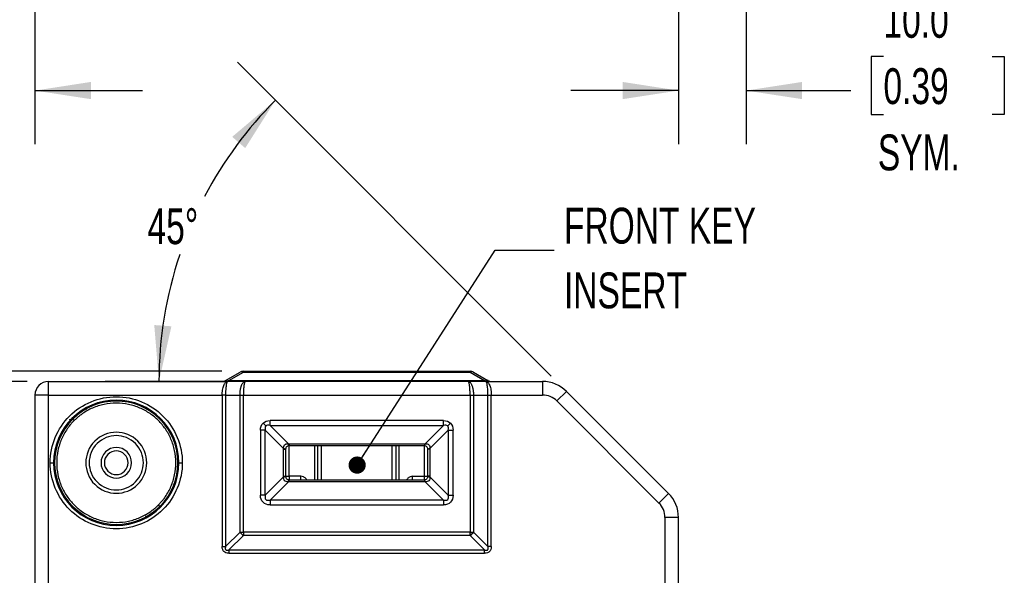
# Model space of a CAD drawing. Header units: millimetres. Extents: x 19 to 819, y 19 to 629.
# Tile 10 of 43: x 116 to 290, y 315 to 413. Entities that reach past the tile are written whole.
import ezdxf

# ---------------------------------------------------------------- set-up
doc = ezdxf.new("R2010")
doc.units = ezdxf.units.MM
doc.header["$LTSCALE"] = 3
doc.layers.add('DIMENSIONS', color=140, linetype='Continuous', lineweight=25)
doc.styles.add('SLDTEXTSTYLE0', font='TXT', dxfattribs={"width": 0.7})
doc.dimstyles.new('SLDDIMSTYLE0', dxfattribs={"dimtxt": 6.474023, "dimasz": 9.906, "dimexe": 0, "dimexo": 0.0625, "dimgap": 1.618506, "dimtad": 0, "dimtih": 1, "dimtoh": 1, "dimlfac": 0.833333, "dimrnd": 1e-09, "dimzin": 4, "dimdsep": 46, "dimtxsty": 'SLDTEXTSTYLE0', "dimsah": 1, "dimcen": 0.09, "dimadec": 0, "dimazin": 1, "dimtfac": 1, "dimtofl": 0, "dimtmove": 0, "dimatfit": 3, "dimfxl": 0, "dimfrac": 2, "dimtolj": 1, "dimtzin": 12, "dimarcsym": 0})
doc.dimstyles.new('SLDDIMSTYLE1', dxfattribs={"dimtxt": 6.474023, "dimasz": 9.906, "dimexe": 0, "dimexo": 0.0625, "dimgap": 1.618506, "dimtad": 0, "dimtih": 1, "dimtoh": 1, "dimlfac": 0.833333, "dimrnd": 1e-09, "dimzin": 4, "dimdsep": 46, "dimtxsty": 'SLDTEXTSTYLE0', "dimsah": 1, "dimcen": 0.09, "dimadec": 0, "dimazin": 1, "dimtfac": 1, "dimtmove": 0, "dimatfit": 0, "dimfxl": 0, "dimfrac": 2, "dimtolj": 1, "dimtzin": 12, "dimarcsym": 0})
doc.dimstyles.new('SLDDIMSTYLE2', dxfattribs={"dimtxt": 6.474023, "dimasz": 9.906, "dimexe": 0, "dimexo": 0.0625, "dimgap": 1.618506, "dimtad": 0, "dimtih": 1, "dimtoh": 1, "dimlfac": 0.833333, "dimrnd": 1e-09, "dimzin": 12, "dimdsep": 46, "dimtxsty": 'SLDTEXTSTYLE0', "dimsah": 1, "dimcen": 0.09, "dimadec": 0, "dimazin": 3, "dimtfac": 1, "dimtofl": 0, "dimtmove": 0, "dimatfit": 3, "dimfxl": 0, "dimfrac": 2, "dimtolj": 1, "dimtzin": 12, "dimarcsym": 0})
doc.dimstyles.new('SLDDIMSTYLE3', dxfattribs={"dimtxt": 6.474023, "dimasz": 9.906, "dimexe": 0, "dimexo": 0.0625, "dimgap": 1.618506, "dimtad": 0, "dimtih": 1, "dimtoh": 1, "dimlfac": 0.833333, "dimrnd": 1e-09, "dimzin": 12, "dimdsep": 46, "dimtxsty": 'SLDTEXTSTYLE0', "dimsah": 1, "dimcen": 0.09, "dimadec": 0, "dimazin": 3, "dimtfac": 1, "dimtmove": 0, "dimatfit": 0, "dimfxl": 0, "dimfrac": 2, "dimtolj": 1, "dimtzin": 12, "dimarcsym": 0})
doc.dimstyles.new('SLDDIMSTYLE4', dxfattribs={"dimtxt": 6.474023, "dimasz": 9.906, "dimexe": 0, "dimexo": 0.0625, "dimgap": 1.618506, "dimtad": 0, "dimtih": 1, "dimtoh": 1, "dimdec": 4, "dimlfac": 2.5, "dimzin": 12, "dimdsep": 46, "dimtxsty": 'SLDTEXTSTYLE0', "dimsah": 1, "dimcen": 0.09, "dimadec": 0, "dimazin": 3, "dimtfac": 1, "dimtdec": 0, "dimtofl": 0, "dimtmove": 0, "dimatfit": 3, "dimfxl": 0, "dimfrac": 2, "dimtolj": 1, "dimtzin": 12, "dimarcsym": 0})
doc.dimstyles.new('SLDDIMSTYLE6', dxfattribs={"dimtxt": 0.18, "dimasz": 3.048, "dimexe": 0, "dimexo": 0.0625, "dimgap": 0, "dimtad": 0, "dimtih": 1, "dimtoh": 1, "dimdec": 0, "dimrnd": 1e-09, "dimzin": 0, "dimdsep": 46, "dimtxsty": 'Standard', "dimblk1": 'DOT', "dimblk2": 'DOT', "dimsah": 1, "dimcen": 0.09, "dimadec": 0, "dimazin": 0, "dimtfac": 3.048, "dimtdec": 0, "dimtofl": 0, "dimtmove": 0, "dimatfit": 3, "dimldrblk": 'DOT', "dimfxl": 0, "dimfrac": 2, "dimtolj": 1, "dimtzin": 0, "dimarcsym": 0})

# ---------------------------------------------------------------- blocks, each defined once
blk = doc.blocks.new('_D_3')
at = {"layer": 'DIMENSIONS'}
for p, q in [((117.09, 349.27), (66.01, 349.27)), ((75.53, 349.27), (75.53, 244.63)), ((65.92, 232.89), (63.74, 232.89)), ((63.74, 232.89), (63.74, 222.6)), ((85.15, 232.89), (87.33, 232.89)), ((87.33, 232.89), (87.33, 222.6)), ((63.74, 222.6), (65.92, 222.6)), ((87.33, 222.6), (85.15, 222.6)), ((75.53, 115.27), (75.53, 221.16)), ((120.69, 115.27), (66.01, 115.27))]:
    blk.add_line(p, q, dxfattribs=at)
for points in [[(75.53, 349.27), (74.01, 339.36), (77.06, 339.36)], [(75.53, 115.27), (77.06, 125.17), (74.01, 125.17)]]:
    blk.add_solid(points, dxfattribs=at)
at = {"layer": 'DIMENSIONS', "char_height": 6.35, "attachment_point": 1, "style": 'SLDTEXTSTYLE0'}
for s, insert in [('195.0', (63.22, 242.53)), ('7.68', (65.92, 230.79))]:
    blk.add_mtext(s, dxfattribs=dict(at, insert=insert))
blk = doc.blocks.new('_D_4')
at = {"layer": 'DIMENSIONS'}
for p, q in [((151.61, 351.07), (34.45, 351.07)), ((43.97, 351.07), (43.97, 244.63)), ((34.35, 232.89), (32.18, 232.89)), ((32.18, 232.89), (32.18, 222.6)), ((53.59, 232.89), (55.76, 232.89)), ((55.76, 232.89), (55.76, 222.6)), ((32.18, 222.6), (34.35, 222.6)), ((55.76, 222.6), (53.59, 222.6)), ((43.97, 103.27), (43.97, 221.16)), ((158.36, 103.27), (34.45, 103.27))]:
    blk.add_line(p, q, dxfattribs=at)
for points in [[(43.97, 351.07), (42.45, 341.16), (45.5, 341.16)], [(43.97, 103.27), (45.5, 113.17), (42.45, 113.17)]]:
    blk.add_solid(points, dxfattribs=at)
at = {"layer": 'DIMENSIONS', "char_height": 6.35, "attachment_point": 1, "style": 'SLDTEXTSTYLE0'}
for s, insert in [('206.5', (31.66, 242.53)), ('8.13', (34.35, 230.79))]:
    blk.add_mtext(s, dxfattribs=dict(at, insert=insert))
blk = doc.blocks.new('_D_5')
at = {"layer": 'DIMENSIONS'}
for p, q in [((66.28, 372.45), (64.1, 372.45)), ((64.1, 372.45), (64.1, 362.16)), ((85.52, 372.45), (87.69, 372.45)), ((87.69, 372.45), (87.69, 362.16)), ((97.19, 372.45), (108.71, 372.45)), ((108.71, 372.45), (108.71, 351.07)), ((64.1, 362.16), (66.28, 362.16)), ((87.69, 362.16), (85.52, 362.16)), ((151.61, 351.07), (99.18, 351.07)), ((117.09, 349.27), (99.18, 349.27)), ((108.71, 349.27), (108.71, 330.22))]:
    blk.add_line(p, q, dxfattribs=at)
for points in [[(108.71, 351.07), (110.23, 360.97), (107.19, 360.97)], [(108.71, 349.27), (107.19, 339.36), (110.23, 339.36)]]:
    blk.add_solid(points, dxfattribs=at)
at = {"layer": 'DIMENSIONS', "char_height": 6.35, "attachment_point": 1, "style": 'SLDTEXTSTYLE0'}
for s, insert in [('1.5', (68.97, 382.08)), ('0.06', (66.28, 370.34))]:
    blk.add_mtext(s, dxfattribs=dict(at, insert=insert))
blk = doc.blocks.new('_D_6')
at = {"layer": 'DIMENSIONS'}
for p, q in [((209.96, 350.2), (154.36, 405.81)), ((197.49, 349.27), (130.93, 349.27))]:
    blk.add_line(p, q, dxfattribs=at)
for start, end in [(135, 152.2672), (161.3807, 180)]:
    blk.add_arc((210.9, 349.27), 70.44, start, end, dxfattribs=at)
for points in [[(161.09, 399.08), (153.44, 392.6), (155.74, 390.6)], [(140.46, 349.27), (142.67, 359.04), (139.63, 359.26)]]:
    blk.add_solid(points, dxfattribs=at)
at = {"layer": 'DIMENSIONS', "insert": (138.43, 379.94), "char_height": 6.35, "attachment_point": 1, "style": 'SLDTEXTSTYLE0'}
blk.add_mtext('45°', dxfattribs=at)
blk = doc.blocks.new('_Dot')
at = {"color": 0, "linetype": 'ByBlock', "lineweight": -2}
blk.add_line((-0.5, 0), (-1, 0), dxfattribs=at)
at = {"color": 0, "linetype": 'ByBlock', "const_width": 0.5}
blk.add_lwpolyline([(-0.25, 0, 1), (0.25, 0, 1)], format="xyb", close=True, dxfattribs=at)
blk = doc.blocks.new('_D_24')
at = {"layer": 'DIMENSIONS'}
for p, q in [((113.7, 445.06), (113.7, 391.27)), ((118.5, 436.93), (118.5, 391.27)), ((65.37, 400.79), (63.2, 400.79)), ((63.2, 400.79), (63.2, 390.5)), ((84.61, 400.79), (86.78, 400.79)), ((86.78, 400.79), (86.78, 390.5)), ((113.7, 400.79), (93.38, 400.79)), ((118.5, 400.79), (137.55, 400.79)), ((63.2, 390.5), (65.37, 390.5)), ((86.78, 390.5), (84.61, 390.5))]:
    blk.add_line(p, q, dxfattribs=at)
for points in [[(113.7, 400.79), (103.8, 402.32), (103.8, 399.27)], [(118.5, 400.79), (128.41, 399.27), (128.41, 402.32)]]:
    blk.add_solid(points, dxfattribs=at)
at = {"layer": 'DIMENSIONS', "char_height": 6.35, "attachment_point": 1, "style": 'SLDTEXTSTYLE0'}
for s, insert in [('4.0', (68.07, 410.43)), ('0.16', (65.37, 398.69))]:
    blk.add_mtext(s, dxfattribs=dict(at, insert=insert))
blk = doc.blocks.new('_D_25')
at = {"layer": 'DIMENSIONS'}
for p, q in [((244.5, 448.8), (244.5, 391.27)), ((232.5, 420.78), (232.5, 391.27)), ((268.81, 406.85), (266.64, 406.85)), ((266.64, 406.85), (266.64, 396.56)), ((288.05, 406.85), (290.22, 406.85)), ((290.22, 406.85), (290.22, 396.56)), ((232.5, 400.79), (213.45, 400.79)), ((244.5, 400.79), (263.01, 400.79)), ((266.64, 396.56), (268.81, 396.56)), ((290.22, 396.56), (288.05, 396.56))]:
    blk.add_line(p, q, dxfattribs=at)
for points in [[(232.5, 400.79), (222.6, 402.32), (222.6, 399.27)], [(244.5, 400.79), (254.41, 399.27), (254.41, 402.32)]]:
    blk.add_solid(points, dxfattribs=at)
at = {"layer": 'DIMENSIONS', "char_height": 6.35, "attachment_point": 1, "style": 'SLDTEXTSTYLE0'}
for s, insert in [('10.0', (268.81, 416.49)), ('0.39', (268.81, 404.75)), ('SYM.', (267.82, 393.01))]:
    blk.add_mtext(s, dxfattribs=dict(at, insert=insert))

msp = doc.modelspace()

# ---------------------------------------------------------------- linework, layer by layer
for p, q in [((152.262029, 349.428576), (154.822799, 350.907037)), ((152.862029, 349.428576), (155.422799, 350.907037)), ((155.422799, 351.067806), (155.422799, 350.907037)), ((155.422799, 351.067806), (195.57972, 351.067806)), ((155.422799, 350.907037), (195.57972, 350.907037)), ((195.57972, 350.907037), (195.57972, 351.067806)), ((195.57972, 350.907037), (198.14049, 349.428576)), ((196.17972, 350.907037), (198.74049, 349.428576)), ((120.901259, 346.867806), (120.901259, 349.267806)), ((120.901259, 349.267806), (149.701259, 349.267806)), ((149.701259, 349.267806), (152.626646, 349.267806)), ((155.744338, 349.267806), (152.626646, 349.267806)), ((152.862029, 349.267806), (152.862029, 349.428576)), ((152.862029, 349.428576), (198.14049, 349.428576)), ((195.258181, 349.267806), (155.744338, 349.267806)), ((198.375873, 349.267806), (195.258181, 349.267806)), ((198.14049, 349.267806), (198.14049, 349.428576)), ((198.375873, 349.267806), (201.301259, 349.267806)), ((201.301259, 349.267806), (208.415978, 349.267806)), ((208.415978, 349.267806), (208.415978, 346.867806)), ((212.658619, 347.510447), (210.961563, 345.81339)), ((230.7439, 329.425165), (212.658619, 347.510447)), ((118.501259, 346.867806), (118.501259, 312.067806)), ((120.901259, 346.867806), (118.501259, 346.867806)), ((120.901259, 312.067806), (120.901259, 346.867806)), ((120.901259, 346.867806), (151.662029, 346.867806)), ((152.262029, 346.867806), (151.662029, 346.867806)), ((151.662029, 346.867806), (151.662029, 320.028576)), ((152.262029, 346.867806), (152.262029, 320.028576)), ((152.262029, 346.867806), (154.822799, 346.867806)), ((154.822799, 322.589345), (154.822799, 346.867806)), ((154.822799, 346.867806), (155.422799, 346.867806)), ((155.422799, 346.867806), (195.57972, 346.867806)), ((155.422799, 322.589345), (155.422799, 346.867806)), ((195.57972, 346.867806), (195.57972, 322.589345)), ((195.57972, 346.867806), (196.17972, 346.867806)), ((196.17972, 346.867806), (196.17972, 322.589345)), ((196.17972, 346.867806), (198.74049, 346.867806)), ((198.74049, 320.028576), (198.74049, 346.867806)), ((198.74049, 346.867806), (199.34049, 346.867806)), ((199.34049, 320.028576), (199.34049, 346.867806)), ((199.34049, 346.867806), (208.415978, 346.867806)), ((210.961563, 345.81339), (229.046844, 327.728109)), ((124.608332, 342.667806), (124.729021, 342.206374)), ((125.434212, 342.334854), (125.179653, 342.589412)), ((190.861259, 342.324862), (160.141259, 342.324862)), ((160.141259, 341.476334), (160.141259, 342.324862)), ((190.861259, 341.476334), (190.861259, 342.324862)), ((158.444203, 340.627806), (158.444203, 329.107806)), ((159.292731, 340.627806), (158.444203, 340.627806)), ((159.388826, 341.380239), (158.898928, 341.870137)), ((159.292731, 329.107806), (159.292731, 340.627806)), ((162.552576, 337.367961), (159.292731, 340.627806)), ((160.141259, 341.476334), (190.861259, 341.476334)), ((160.141259, 341.476334), (163.401104, 338.216489)), ((187.601415, 338.216489), (190.861259, 341.476334)), ((191.709788, 340.627806), (188.449943, 337.367961)), ((192.103591, 341.870137), (191.613693, 341.380239)), ((191.709788, 340.627806), (191.709788, 329.107806)), ((191.709788, 340.627806), (192.558316, 340.627806)), ((192.558316, 329.107806), (192.558316, 340.627806)), ((162.549788, 332.467806), (162.549788, 337.267806)), ((162.549788, 337.267806), (162.901259, 337.267806)), ((162.901259, 337.267806), (162.901259, 332.467806)), ((163.501259, 338.219278), (187.501259, 338.219278)), ((163.501259, 338.219278), (163.501259, 337.867806)), ((187.501259, 337.867806), (163.501259, 337.867806)), ((163.501259, 332.467806), (163.501259, 337.867806)), ((168.001259, 337.867806), (168.001259, 331.867806)), ((168.601259, 331.867806), (168.601259, 337.867806)), ((169.201259, 337.867806), (169.201259, 331.867806)), ((181.801259, 331.867806), (181.801259, 337.867806)), ((182.401259, 337.867806), (182.401259, 331.867806)), ((183.001259, 331.867806), (183.001259, 337.867806)), ((187.501259, 338.219278), (187.501259, 337.867806)), ((187.501259, 332.467806), (187.501259, 337.867806)), ((188.101259, 332.467806), (188.101259, 337.267806)), ((188.452731, 337.267806), (188.101259, 337.267806)), ((188.452731, 337.267806), (188.452731, 332.467806)), ((121.201259, 334.867806), (121.801259, 334.867806)), ((144.001259, 334.867806), (143.821259, 334.867806)), ((144.001259, 334.867806), (144.601259, 334.867806)), ((159.292731, 329.107806), (162.552576, 332.367651)), ((163.401104, 331.519123), (160.141259, 328.259278)), ((162.549788, 332.467806), (162.901259, 332.467806)), ((162.901259, 332.467806), (163.501259, 332.467806)), ((165.601259, 332.467806), (163.501259, 332.467806)), ((163.501259, 332.467806), (163.501259, 331.867806)), ((163.501259, 331.867806), (187.501259, 331.867806)), ((163.501259, 331.516334), (163.501259, 331.867806)), ((187.501259, 331.516334), (163.501259, 331.516334)), ((165.601259, 331.867806), (165.601259, 332.467806)), ((185.401259, 332.467806), (187.501259, 332.467806)), ((185.401259, 331.867806), (185.401259, 332.467806)), ((187.501259, 331.867806), (187.501259, 332.467806)), ((187.501259, 332.467806), (188.101259, 332.467806)), ((187.501259, 331.867806), (187.501259, 331.516334)), ((190.861259, 328.259278), (187.601415, 331.519123)), ((188.452731, 332.467806), (188.101259, 332.467806)), ((188.449943, 332.367651), (191.709788, 329.107806)), ((159.292731, 329.107806), (158.444203, 329.107806)), ((160.141259, 328.259278), (160.141259, 327.41075)), ((190.861259, 328.259278), (160.141259, 328.259278)), ((190.861259, 328.259278), (190.861259, 327.41075)), ((191.709788, 329.107806), (192.558316, 329.107806)), ((230.7439, 329.425165), (229.046844, 327.728109)), ((140.622866, 327.1462), (140.368307, 327.400758)), ((160.141259, 327.41075), (190.861259, 327.41075)), ((230.101259, 325.182525), (230.101259, 312.067806)), ((232.501259, 325.182525), (230.101259, 325.182525)), ((232.501259, 312.067806), (232.501259, 325.182525)), ((152.262029, 320.028576), (154.822799, 322.589345)), ((155.422799, 321.989345), (152.862029, 319.428576)), ((154.822799, 322.589345), (155.422799, 322.589345)), ((195.57972, 322.589345), (155.422799, 322.589345)), ((155.422799, 322.589345), (155.422799, 321.989345)), ((195.57972, 321.989345), (155.422799, 321.989345)), ((195.57972, 322.589345), (196.17972, 322.589345)), ((195.57972, 321.989345), (195.57972, 322.589345)), ((198.14049, 319.428576), (195.57972, 321.989345)), ((196.17972, 322.589345), (198.74049, 320.028576)), ((151.662029, 320.028576), (152.262029, 320.028576)), ((152.862029, 319.428576), (198.14049, 319.428576)), ((152.862029, 319.428576), (152.862029, 318.828576)), ((198.14049, 318.828576), (198.14049, 319.428575)), ((199.34049, 320.028576), (198.74049, 320.028576)), ((152.862029, 318.828576), (198.14049, 318.828576))]:
    msp.add_line(p, q)
for centre, radius, start, end in [((155.422799, 349.867806), 1.2, 90, 120), ((155.122799, 350.315743), 0.663045, 63.09848852, 116.90151148), ((195.57972, 349.867806), 1.2, 60, 90), ((195.87972, 350.315743), 0.663045, 63.09848852, 116.90151148), ((120.901259, 346.867806), 2.4, 90, 180), ((151.662029, 350.467806), 1.2, 270, 300), ((199.34049, 350.467806), 1.2, 240, 270), ((208.415978, 343.267806), 6, 45, 90), ((132.901259, 334.867806), 11.1, 0, 180), ((132.901259, 334.867806), 10.92, 315, 135), ((132.901259, 334.867806), 10.92, 135, 315), ((132.901259, 334.867806), 5.4, 315, 135), ((132.901259, 334.867806), 5.4, 135, 315), ((132.901259, 334.867806), 4.8, 315, 135), ((132.901259, 334.867806), 4.8, 135, 315), ((132.901259, 334.867806), 2.7, 135, 315), ((132.901259, 334.867806), 2.7, 315, 135), ((132.901259, 334.867806), 2.1, 315, 135), ((162.545839, 336.384004), 0.98398, 68.76763784, 89.60772823), ((164.385061, 338.223226), 0.98398, 180.39227177, 201.23236216), ((186.617458, 338.223226), 0.98398, 338.76763784, 359.60772823), ((188.456679, 336.384004), 0.98398, 90.39227177, 111.23236216), ((132.901259, 334.867806), 2.1, 135, 315), ((132.901259, 334.867806), 11.1, 180, 0), ((162.545839, 333.351608), 0.98398, 270.39227177, 291.23236216), ((164.385061, 331.512386), 0.98398, 158.76763784, 179.60772823), ((186.617458, 331.512386), 0.98398, 0.39227177, 21.23236216), ((188.456679, 333.351608), 0.98398, 248.76763784, 269.60772823), ((226.501259, 325.182525), 6, 0, 45), ((157.274497, 324.441044), 3.072396, 217.06271949, 232.93728051), ((193.728022, 324.441044), 3.072396, 307.06271949, 322.93728051)]:
    msp.add_arc(centre, radius, start, end)
for points, knots in [([(151.662029, 346.867806), (151.662393, 346.917567), (151.663122, 347.017323), (151.668993, 347.166661), (151.678354, 347.315432), (151.691554, 347.463027), (151.708502, 347.608852), (151.744091, 347.85535), (151.814927, 348.194509), (151.937429, 348.570417), (152.091907, 348.88466), (152.235895, 349.073679), (152.369639, 349.185592), (152.488213, 349.252743), (152.577519, 349.26246), (152.626646, 349.267806)], [0, 0, 0, 0, 0.0381386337, 0.0764562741, 0.1149767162, 0.1537233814, 0.1927192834, 0.2319869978, 0.3562761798, 0.4881205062, 0.6122526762, 0.7518085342, 0.8161089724, 0.8988424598, 1, 1, 1, 1]), ([(152.262029, 349.428576), (152.247902, 349.419834), (152.221811, 349.403689), (152.204839, 349.383304), (152.209272, 349.368385), (152.236685, 349.359062), (152.293147, 349.355478), (152.389267, 349.36054), (152.522183, 349.375382), (152.684279, 349.398546), (152.798754, 349.417886), (152.862029, 349.428576)], [0, 0, 0, 0, 0.1353307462, 0.2499412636, 0.3460661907, 0.4274768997, 0.5002689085, 0.5920558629, 0.6999830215, 0.8341709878, 1, 1, 1, 1]), ([(152.626646, 349.267806), (152.618224, 349.266711), (152.602005, 349.264601), (152.578565, 349.248512), (152.557244, 349.225755), (152.538091, 349.197645), (152.521076, 349.166399), (152.506114, 349.133756), (152.472688, 349.051082), (152.424015, 348.884714), (152.366322, 348.570438), (152.319567, 348.194485), (152.289565, 347.810772), (152.272529, 347.465363), (152.263636, 347.168139), (152.262563, 346.967567), (152.262029, 346.867806)], [0, 0, 0, 0, 0.0456386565, 0.08788904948, 0.12675115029, 0.16222500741, 0.19431077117, 0.22300873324, 0.24831939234, 0.38786259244, 0.51200849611, 0.64384027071, 0.76814304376, 0.84635729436, 0.92358100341, 1, 1, 1, 1]), ([(154.822799, 346.867806), (154.823199, 346.92208), (154.824006, 347.031203), (154.830607, 347.194978), (154.841321, 347.358894), (154.856641, 347.522104), (154.876537, 347.683725), (154.901081, 347.842837), (154.930272, 347.998494), (154.964081, 348.149725), (155.002434, 348.295539), (155.045225, 348.434943), (155.116922, 348.636057), (155.232042, 348.883124), (155.370849, 349.073151), (155.498098, 349.185479), (155.611427, 349.252704), (155.697199, 349.26245), (155.744338, 349.267806)], [0, 0, 0, 0, 0.0430212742, 0.0864974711, 0.1304323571, 0.1748295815, 0.2196926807, 0.2650250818, 0.3108301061, 0.3571109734, 0.4038708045, 0.4511126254, 0.4988393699, 0.622092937, 0.7590458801, 0.8216723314, 0.9019951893, 1, 1, 1, 1]), ([(155.744338, 349.267806), (155.736943, 349.26671), (155.722699, 349.264598), (155.702292, 349.248504), (155.683628, 349.225743), (155.666712, 349.197628), (155.651546, 349.166376), (155.638122, 349.133726), (155.608274, 349.05069), (155.565775, 348.883155), (155.520221, 348.604568), (155.487568, 348.323567), (155.463987, 348.053183), (155.445602, 347.766796), (155.432558, 347.470368), (155.42435, 347.16958), (155.423312, 346.967751), (155.422799, 346.867806)], [0, 0, 0, 0, 0.0442046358, 0.08515668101, 0.12285590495, 0.15730210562, 0.18849511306, 0.21643479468, 0.24112106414, 0.37807574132, 0.50135732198, 0.58844443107, 0.6739134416, 0.75778308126, 0.84007317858, 0.92080473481, 1, 1, 1, 1]), ([(195.57972, 346.867806), (195.579569, 346.92208), (195.579264, 347.031203), (195.576831, 347.194978), (195.572956, 347.358894), (195.567493, 347.522104), (195.560482, 347.683725), (195.551912, 347.842837), (195.541786, 347.998494), (195.530103, 348.149725), (195.516864, 348.295539), (195.502069, 348.434943), (195.477144, 348.636057), (195.436733, 348.883124), (195.388625, 349.073151), (195.343905, 349.185479), (195.304373, 349.252704), (195.274564, 349.26245), (195.258181, 349.267806)], [0, 0, 0, 0, 0.0430212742, 0.0864974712, 0.1304323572, 0.1748295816, 0.2196926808, 0.2650250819, 0.3108301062, 0.3571109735, 0.4038708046, 0.4511126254, 0.4988393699, 0.622092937, 0.7590458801, 0.8216723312, 0.9019951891, 1, 1, 1, 1]), ([(195.258181, 349.267806), (195.279412, 349.26671), (195.320312, 349.264598), (195.379096, 349.248504), (195.432746, 349.225743), (195.481198, 349.197628), (195.524482, 349.166376), (195.562698, 349.133726), (195.647963, 349.05069), (195.770488, 348.883155), (195.90027, 348.604568), (195.99449, 348.323567), (196.062882, 348.053183), (196.115868, 347.766796), (196.152918, 347.470368), (196.175607, 347.16958), (196.178358, 346.967751), (196.17972, 346.867806)], [0, 0, 0, 0, 0.04420463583, 0.08515668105, 0.122855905, 0.15730210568, 0.18849511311, 0.21643479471, 0.24112106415, 0.37807574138, 0.50135732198, 0.58844443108, 0.67391344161, 0.75778308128, 0.84007317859, 0.92080473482, 1, 1, 1, 1]), ([(198.14049, 349.428576), (198.19202, 349.419834), (198.287191, 349.403689), (198.423508, 349.383304), (198.539941, 349.368385), (198.63708, 349.359062), (198.720137, 349.355478), (198.778645, 349.36054), (198.800379, 349.375382), (198.788318, 349.398546), (198.757516, 349.417886), (198.74049, 349.428576)], [0, 0, 0, 0, 0.1353307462, 0.2499412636, 0.3460661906, 0.4274768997, 0.5002689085, 0.5920558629, 0.6999830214, 0.8341709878, 1, 1, 1, 1]), ([(198.74049, 346.867806), (198.740358, 346.917567), (198.740093, 347.017323), (198.737914, 347.166661), (198.734391, 347.315432), (198.729387, 347.463027), (198.722945, 347.608852), (198.709435, 347.85535), (198.682964, 348.194509), (198.636194, 348.570417), (198.578523, 348.88466), (198.523215, 349.073679), (198.473574, 349.185592), (198.428723, 349.252743), (198.394628, 349.26246), (198.375873, 349.267806)], [0, 0, 0, 0, 0.0381386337, 0.0764562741, 0.1149767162, 0.1537233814, 0.1927192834, 0.2319869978, 0.3562761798, 0.4881205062, 0.6122526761, 0.7518085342, 0.8161089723, 0.8988424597, 1, 1, 1, 1]), ([(198.375873, 349.267806), (198.398053, 349.266711), (198.440766, 349.264601), (198.501985, 349.248512), (198.557977, 349.225755), (198.608721, 349.197645), (198.654217, 349.166399), (198.694487, 349.133756), (198.783648, 349.051082), (198.910635, 348.884714), (199.065078, 348.570438), (199.187571, 348.194485), (199.267823, 347.810772), (199.312519, 347.465363), (199.336085, 347.168139), (199.339027, 346.967567), (199.34049, 346.867806)], [0, 0, 0, 0, 0.0456386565, 0.0878890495, 0.1267511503, 0.1622250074, 0.1943107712, 0.2230087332, 0.2483193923, 0.3878625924, 0.5120084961, 0.6438402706, 0.7681430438, 0.8463572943, 0.9235810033, 1, 1, 1, 1]), ([(121.201259, 334.867806), (121.201259, 337.970751), (122.433997, 340.946842), (126.822224, 345.335069), (129.798314, 346.567806), (136.004205, 346.567806), (138.980295, 345.335069), (143.368522, 340.946842), (144.601259, 337.970751), (144.601259, 334.867806)], [0, 0, 0, 0, 0.25, 0.25, 0.5, 0.5, 0.75, 0.75, 1, 1, 1, 1]), ([(140.368307, 327.400758), (140.443647, 327.477428), (140.594196, 327.630634), (140.810892, 327.868889), (141.020542, 328.112972), (141.222516, 328.363505), (141.416983, 328.620332), (141.739015, 329.073681), (142.155592, 329.746667), (142.613903, 330.679633), (142.98357, 331.666952), (143.348722, 333.057937), (143.536632, 334.868074), (143.312326, 337.031926), (142.667405, 339.063495), (141.675814, 340.855235), (140.410084, 342.37663), (138.888688, 343.642361), (137.096949, 344.633951), (135.065379, 345.278873), (132.901528, 345.503178), (131.0916, 345.315291), (129.70061, 344.950179), (128.713466, 344.58063), (127.780331, 344.122189), (127.015903, 343.649316), (126.39464, 343.19299), (125.897692, 342.782404), (125.588813, 342.484141), (125.434212, 342.334854)], [0, 0, 0, 0, 0.0097308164, 0.0194445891, 0.0291503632, 0.038857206, 0.0485741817, 0.0583103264, 0.0891968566, 0.1201023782, 0.1522765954, 0.1844698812, 0.25011907, 0.3157682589, 0.3800532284, 0.441772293, 0.5000033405, 0.558234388, 0.6199534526, 0.6842384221, 0.749887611, 0.8155367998, 0.8477110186, 0.8799043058, 0.9107908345, 0.9416963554, 0.9611387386, 0.9805490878, 1, 1, 1, 1]), ([(127.730543, 344.281163), (127.661965, 344.349741), (127.594648, 344.417058), (127.495798, 344.515909), (127.465795, 344.545911), (127.465795, 344.545911)], [0, 0, 0, 0, 0.5, 0.5, 1, 1, 1, 1]), ([(138.301061, 344.510249), (138.30121, 344.510397), (138.320276, 344.529463), (138.332483, 344.54167), (138.335625, 344.544813), (138.336724, 344.545911)], [0, 0, 0, 0, 0.0050695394, 0.6521486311, 1, 1, 1, 1]), ([(125.434212, 342.334854), (125.358872, 342.258184), (125.208323, 342.104978), (124.991627, 341.866723), (124.781977, 341.622641), (124.580003, 341.372107), (124.385536, 341.11528), (124.063504, 340.661931), (123.646927, 339.988945), (123.188616, 339.055979), (122.818949, 338.06866), (122.453797, 336.677675), (122.265887, 334.867538), (122.490193, 332.703686), (123.135114, 330.672117), (124.126705, 328.880377), (125.392435, 327.358982), (126.913831, 326.093251), (128.70557, 325.101661), (130.73714, 324.456739), (132.900991, 324.232434), (134.710919, 324.420321), (136.101909, 324.785433), (137.089053, 325.154982), (138.022188, 325.613423), (138.786616, 326.086296), (139.407879, 326.542622), (139.904827, 326.953208), (140.213706, 327.251471), (140.368307, 327.400758)], [0, 0, 0, 0, 0.0097308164, 0.0194445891, 0.0291503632, 0.038857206, 0.0485741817, 0.0583103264, 0.0891968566, 0.1201023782, 0.1522765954, 0.1844698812, 0.25011907, 0.3157682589, 0.3800532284, 0.441772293, 0.5000033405, 0.558234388, 0.6199534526, 0.6842384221, 0.749887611, 0.8155367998, 0.8477110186, 0.8799043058, 0.9107908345, 0.9416963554, 0.9611387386, 0.9805490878, 1, 1, 1, 1]), ([(123.258817, 340.267608), (123.258669, 340.267756), (123.239603, 340.286822), (123.227396, 340.299029), (123.224253, 340.302172), (123.223154, 340.303271)], [0, 0, 0, 0, 0.00506953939, 0.65214863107, 1, 1, 1, 1]), ([(162.552576, 337.367961), (162.526072, 337.510837), (162.52874, 337.642989), (162.585956, 337.873603), (162.641444, 337.97392), (162.796029, 338.128222), (162.896162, 338.183475), (163.127598, 338.240509), (163.260697, 338.242536), (163.401104, 338.216489)], [0, 0, 0, 0, 0.25, 0.25, 0.5, 0.5, 0.75, 0.75, 1, 1, 1, 1]), ([(162.549788, 337.267806), (162.549904, 337.284511), (162.550137, 337.317935), (162.551763, 337.351282), (162.552576, 337.367961)], [0, 0, 0, 0, 0.4998065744, 1, 1, 1, 1]), ([(163.467874, 337.866876), (163.395653, 337.862852), (163.323081, 337.845346), (163.190136, 337.785977), (163.128754, 337.743769), (163.025731, 337.640866), (162.983372, 337.579357), (162.924007, 337.446834), (162.90629, 337.374774), (162.902189, 337.301191)], [0, 0, 0, 0, 0.25, 0.25, 0.5, 0.5, 0.75, 0.75, 1, 1, 1, 1]), ([(163.401104, 338.216489), (163.417784, 338.217303), (163.45113, 338.218929), (163.484554, 338.219162), (163.501259, 338.219278)], [0, 0, 0, 0, 0.5001934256, 1, 1, 1, 1]), ([(187.501259, 338.219278), (187.517965, 338.219162), (187.551389, 338.218929), (187.584735, 338.217303), (187.601415, 338.216489)], [0, 0, 0, 0, 0.4998065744, 1, 1, 1, 1]), ([(188.10033, 337.301191), (188.096305, 337.373413), (188.078799, 337.445984), (188.019431, 337.57893), (187.977222, 337.640311), (187.874319, 337.743334), (187.81281, 337.785694), (187.680288, 337.845059), (187.608228, 337.862776), (187.534645, 337.866876)], [0, 0, 0, 0, 0.25, 0.25, 0.5, 0.5, 0.75, 0.75, 1, 1, 1, 1]), ([(187.601415, 338.216489), (187.74429, 338.242994), (187.876442, 338.240326), (188.107057, 338.18311), (188.207373, 338.127622), (188.361676, 337.973037), (188.416929, 337.872904), (188.473963, 337.641467), (188.47599, 337.508368), (188.449943, 337.367961)], [0, 0, 0, 0, 0.25, 0.25, 0.5, 0.5, 0.75, 0.75, 1, 1, 1, 1]), ([(188.449943, 337.367961), (188.450756, 337.351282), (188.452382, 337.317935), (188.452615, 337.284511), (188.452731, 337.267806)], [0, 0, 0, 0, 0.5001934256, 1, 1, 1, 1]), ([(144.601259, 334.867806), (144.601259, 331.764861), (143.368522, 328.78877), (138.980295, 324.400543), (136.004205, 323.167806), (129.798314, 323.167806), (126.822224, 324.400543), (122.433997, 328.78877), (121.201259, 331.764861), (121.201259, 334.867806)], [0, 0, 0, 0, 0.25, 0.25, 0.5, 0.5, 0.75, 0.75, 1, 1, 1, 1]), ([(163.401104, 331.519123), (163.258229, 331.492618), (163.126077, 331.495286), (162.895462, 331.552502), (162.795146, 331.60799), (162.640843, 331.762575), (162.58559, 331.862708), (162.528556, 332.094145), (162.526529, 332.227244), (162.552576, 332.367651)], [0, 0, 0, 0, 0.25, 0.25, 0.5, 0.5, 0.75, 0.75, 1, 1, 1, 1]), ([(162.552576, 332.367651), (162.551763, 332.38433), (162.550137, 332.417677), (162.549904, 332.451101), (162.549788, 332.467806)], [0, 0, 0, 0, 0.5001934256, 1, 1, 1, 1]), ([(162.902189, 332.434421), (162.906214, 332.362199), (162.92372, 332.289628), (162.983088, 332.156682), (163.025297, 332.095301), (163.1282, 331.992278), (163.189709, 331.949918), (163.322231, 331.890553), (163.394291, 331.872836), (163.467874, 331.868736)], [0, 0, 0, 0, 0.25, 0.25, 0.5, 0.5, 0.75, 0.75, 1, 1, 1, 1]), ([(163.501259, 331.516334), (163.484554, 331.516451), (163.45113, 331.516683), (163.417784, 331.518309), (163.401104, 331.519123)], [0, 0, 0, 0, 0.4998065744, 1, 1, 1, 1]), ([(166.634977, 331.867806), (166.625121, 331.887771), (166.579164, 331.980868), (166.45327, 332.121289), (166.265343, 332.277752), (165.984757, 332.426662), (165.752043, 332.451629), (165.601259, 332.467806)], [0, 0, 0, 0, 0.0533638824, 0.2488296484, 0.444809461, 0.6402749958, 1, 1, 1, 1]), ([(185.401259, 332.467806), (185.250478, 332.451626), (185.017549, 332.426632), (184.736986, 332.277635), (184.548944, 332.120989), (184.423206, 331.980691), (184.377253, 331.887586), (184.36749, 331.867806)], [0, 0, 0, 0, 0.3597180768, 0.5556943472, 0.751156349, 0.9471323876, 1, 1, 1, 1]), ([(187.601415, 331.519123), (187.584735, 331.518309), (187.551389, 331.516683), (187.517965, 331.516451), (187.501259, 331.516334)], [0, 0, 0, 0, 0.5001934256, 1, 1, 1, 1]), ([(187.534645, 331.868736), (187.606866, 331.87276), (187.679438, 331.890266), (187.812383, 331.949635), (187.873765, 331.991843), (187.976788, 332.094746), (188.019147, 332.156256), (188.078512, 332.288778), (188.096229, 332.360838), (188.10033, 332.434421)], [0, 0, 0, 0, 0.25, 0.25, 0.5, 0.5, 0.75, 0.75, 1, 1, 1, 1]), ([(188.449943, 332.367651), (188.476447, 332.224776), (188.473779, 332.092623), (188.416563, 331.862009), (188.361075, 331.761692), (188.20649, 331.60739), (188.106357, 331.552137), (187.874921, 331.495103), (187.741822, 331.493076), (187.601415, 331.519123)], [0, 0, 0, 0, 0.25, 0.25, 0.5, 0.5, 0.75, 0.75, 1, 1, 1, 1]), ([(188.452731, 332.467806), (188.452615, 332.451101), (188.452382, 332.417677), (188.450756, 332.38433), (188.449943, 332.367651)], [0, 0, 0, 0, 0.49980657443, 1, 1, 1, 1]), ([(142.543702, 329.468004), (142.54385, 329.467856), (142.562916, 329.44879), (142.575123, 329.436583), (142.578266, 329.43344), (142.579365, 329.432341)], [0, 0, 0, 0, 0.0050695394, 0.6521486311, 1, 1, 1, 1]), ([(160.141259, 327.41075), (159.627309, 327.41075), (159.19512, 327.569282), (158.602736, 328.161667), (158.444203, 328.593855), (158.444203, 329.107806)], [0, 0, 0, 0, 0.5, 0.5, 1, 1, 1, 1]), ([(159.292731, 329.107806), (159.206966, 328.764745), (159.24073, 328.503469), (159.536922, 328.207276), (159.798199, 328.173513), (160.141259, 328.259278)], [0, 0, 0, 0, 0.5, 0.5, 1, 1, 1, 1]), ([(192.558316, 329.107806), (192.558316, 328.593855), (192.399783, 328.161667), (191.807399, 327.569282), (191.37521, 327.41075), (190.861259, 327.41075)], [0, 0, 0, 0, 0.5, 0.5, 1, 1, 1, 1]), ([(190.861259, 328.259278), (191.20432, 328.173513), (191.465597, 328.207276), (191.761789, 328.503469), (191.795553, 328.764745), (191.709788, 329.107806)], [0, 0, 0, 0, 0.5, 0.5, 1, 1, 1, 1]), ([(127.501458, 325.225363), (127.501309, 325.225215), (127.482243, 325.206149), (127.470036, 325.193942), (127.466894, 325.190799), (127.465795, 325.189701)], [0, 0, 0, 0, 0.0050695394, 0.6521486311, 1, 1, 1, 1]), ([(138.071976, 325.454449), (138.140554, 325.385871), (138.207871, 325.318554), (138.306721, 325.219704), (138.336724, 325.189701), (138.336724, 325.189701)], [0, 0, 0, 0, 0.5, 0.5, 1, 1, 1, 1]), ([(152.862029, 318.828576), (152.430183, 318.828576), (152.151447, 318.95918), (151.792633, 319.317993), (151.662029, 319.596729), (151.662029, 320.028576)], [0, 0, 0, 0, 0.5, 0.5, 1, 1, 1, 1]), ([(152.262029, 320.028576), (152.247902, 319.977045), (152.221811, 319.881874), (152.204839, 319.745557), (152.209272, 319.629125), (152.236685, 319.531985), (152.293147, 319.448929), (152.389267, 319.39042), (152.522183, 319.368687), (152.684279, 319.380747), (152.798754, 319.41155), (152.862029, 319.428576)], [0, 0, 0, 0, 0.1353307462, 0.2499412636, 0.3460661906, 0.4274768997, 0.5002689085, 0.5920558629, 0.6999830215, 0.8341709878, 1, 1, 1, 1]), ([(198.14049, 319.428576), (198.19202, 319.414448), (198.287191, 319.388357), (198.423508, 319.371386), (198.539941, 319.375819), (198.63708, 319.403232), (198.720137, 319.459694), (198.778645, 319.555813), (198.800379, 319.688729), (198.788318, 319.850825), (198.757516, 319.965301), (198.74049, 320.028576)], [0, 0, 0, 0, 0.1353307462, 0.2499412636, 0.3460661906, 0.4274768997, 0.5002689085, 0.5920558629, 0.6999830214, 0.8341709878, 1, 1, 1, 1]), ([(199.34049, 320.028576), (199.34049, 319.596729), (199.209886, 319.317993), (198.851072, 318.95918), (198.572336, 318.828576), (198.14049, 318.828576)], [0, 0, 0, 0, 0.5, 0.5, 1, 1, 1, 1])]:
    msp.add_open_spline(points, degree=3, knots=knots)
for points in [[(199.026254, 349.309474), (199.126802, 349.282187), (199.232095, 349.267806), (199.34049, 349.267806)], [(210.961563, 345.81339), (210.286451, 346.488502), (209.37073, 346.867806), (208.415978, 346.867806)], [(158.898928, 341.870137), (159.195841, 342.16705), (159.626768, 342.324862), (160.141259, 342.324862)], [(190.861259, 342.324862), (191.375751, 342.324862), (191.806678, 342.16705), (192.103591, 341.870137)], [(158.444203, 340.627806), (158.444203, 341.142298), (158.602016, 341.573225), (158.898928, 341.870137)], [(159.388826, 341.380239), (159.240289, 341.231702), (159.206911, 340.971088), (159.292731, 340.627806)], [(160.141259, 341.476334), (159.797978, 341.562155), (159.537363, 341.528777), (159.388826, 341.380239)], [(191.613693, 341.380239), (191.465156, 341.528777), (191.204541, 341.562155), (190.861259, 341.476334)], [(191.709788, 340.627806), (191.795608, 340.971088), (191.76223, 341.231702), (191.613693, 341.380239)], [(192.103591, 341.870137), (192.400503, 341.573225), (192.558316, 341.142298), (192.558316, 340.627806)], [(162.902189, 337.301191), (162.901569, 337.290074), (162.901259, 337.27894), (162.901259, 337.267806)], [(163.501259, 337.867806), (163.490125, 337.867806), (163.478991, 337.867496), (163.467874, 337.866876)], [(187.534645, 337.866876), (187.523528, 337.867496), (187.512394, 337.867806), (187.501259, 337.867806)], [(188.101259, 337.267806), (188.101259, 337.27894), (188.100949, 337.290074), (188.10033, 337.301191)], [(162.901259, 332.467806), (162.901259, 332.456672), (162.901569, 332.445538), (162.902189, 332.434421)], [(163.467874, 331.868736), (163.478991, 331.868116), (163.490125, 331.867806), (163.501259, 331.867806)], [(187.501259, 331.867806), (187.512394, 331.867806), (187.523528, 331.868116), (187.534645, 331.868736)], [(188.10033, 332.434421), (188.100949, 332.445538), (188.101259, 332.456672), (188.101259, 332.467806)], [(230.101259, 325.182525), (230.101259, 326.137277), (229.721956, 327.052997), (229.046844, 327.728109)]]:
    msp.add_open_spline(points, degree=3)

# ---------------------------------------------------------------- texts
at = {"layer": 'DIMENSIONS', "char_height": 6.35, "attachment_point": 1, "style": 'SLDTEXTSTYLE0'}
for s, insert in [('FRONT KEY', (212.213329, 380.035322)), ('INSERT', (212.213329, 368.568655))]:
    msp.add_mtext(s, dxfattribs=dict(at, insert=insert))

# ---------------------------------------------------------------- dimensions: what is measured, and where the dimension line sits
at = {"layer": 'DIMENSIONS'}
dim = msp.add_linear_dim(base=(244.501259, 400.79434), p1=(232.501259, 424.587749), p2=(244.501259, 452.609675), text='<>\\PSYM.', dimstyle='SLDDIMSTYLE1', dxfattribs=at)
dim.commit()
dim.dimension.update_dxf_attribs({"geometry": '_D_25', "text_midpoint": (278.430514, 400.79434), "dimtype": 160})
dim = msp.add_linear_dim(base=(113.701259, 400.79434), p1=(118.501259, 440.736696), p2=(113.701259, 448.873717), dimstyle='SLDDIMSTYLE1', dxfattribs=at)
dim.commit()
dim.dimension.update_dxf_attribs({"geometry": '_D_24', "text_midpoint": (74.991281, 400.79434), "dimtype": 160})
dim = msp.add_angular_dim_2l(base=(154.178938, 391.035777), line1=((201.301259, 349.267806), (208.415978, 349.267806)), line2=((230.7439, 329.425165), (212.658619, 347.510447)), dimstyle='SLDDIMSTYLE4', dxfattribs=at)
dim.commit()
dim.dimension.update_dxf_attribs({"geometry": '_D_6', "text_midpoint": (146.107081, 376.902922), "dimtype": 162})
for base, p1, p2, dimstyle, picture, middle in [((108.709491, 351.067806), (120.901259, 349.267806), (155.422799, 351.067806), 'SLDDIMSTYLE3', '_D_5', (108.709491, 372.445422)), ((43.971112, 351.067806), (162.174238, 103.267806), (155.422799, 351.067806), 'SLDDIMSTYLE2', '_D_4', (43.971112, 232.894081)), ((75.534863, 349.267806), (124.501259, 115.267806), (120.901259, 349.267806), 'SLDDIMSTYLE0', '_D_3', (75.534863, 232.894081))]:
    dim = msp.add_linear_dim(base=base, p1=p1, p2=p2, angle=90, dimstyle=dimstyle, dxfattribs=at)
    dim.commit()
    dim.dimension.update_dxf_attribs({"geometry": picture, "text_midpoint": middle, "dimtype": 160})

# ---------------------------------------------------------------- leaders
msp.add_leader([(175.572989, 334.457635), (200.031419, 372.494288), (210.496713, 372.494288)], dimstyle='SLDDIMSTYLE6', dxfattribs=at)

doc.saveas('drawing.dxf')
